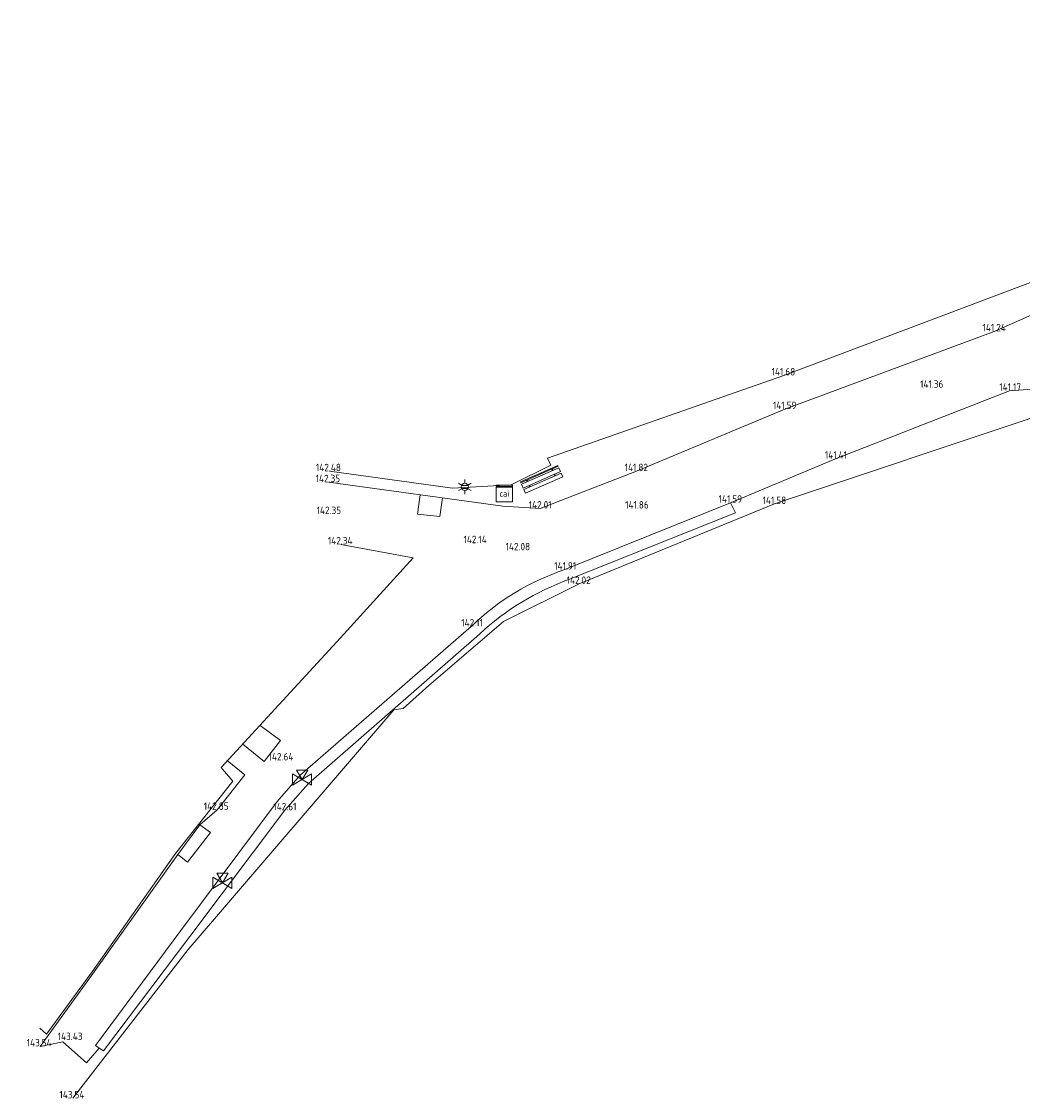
# Model space of a CAD drawing. Header units: metres. Extents: x 191745 to 192298, y 309714 to 309980.
# Tile 1 of 15: x 191745 to 191794, y 309816 to 309868. Entities that reach past the tile are written whole.
import ezdxf
from ezdxf.enums import TextEntityAlignment as Align

# ---------------------------------------------------------------- set-up
doc = ezdxf.new("R2010")
doc.units = ezdxf.units.M
doc.header["$LTSCALE"] = 0.2
doc.layers.get('0').update_dxf_attribs({"color": 252, "lineweight": 13})
for name, color, linetype, lineweight in [('B-ME-IE-MEUBILAIR_WEGMEUBILAIR_LICHTMAST-S', 252, 'Continuous', 13), ('B-ME-IE-MEUBILAIR_WEGMEUBILAIR_ZITBANK-S', 252, 'Continuous', 13), ('B-ME-IE-TERREINAFSCHEIDING_KUNSTMATIG_HEKWERK_RASTER-G', 252, 'IE-TERREINAFSCHEIDING-KUNSTMATIG', 13), ('B-ME-IE-TERREINAFSCHEIDING_KUNSTMATIG_MUUR-G', 252, 'IE-TERREINAFSCHEIDING-KUNSTMATIG-DICHT', 13), ('B-ME-IE-TERREINAFSCHEIDING_NATUURLIJK_HAAG-G', 252, 'IE-TERREINAFSCHEIDING-NATUURLIJK-HAAG', 13), ('B-ME-KL-DATA-S', 252, 'Continuous', 13), ('B-ME-RI-HWA_HULPSTUK-S', 252, 'Continuous', 13), ('B-ME-VH-KANTVERHARDING-G', 252, 'Continuous', 13), ('B-ME-VH-VERHARDING_ASFALT-G', 252, 'Continuous', 13), ('X-XX-AL-MEETPUNT_DATA_HOOGTE-T18', 252, 'Continuous', 13)]:
    doc.layers.add(name, color=color, linetype=linetype, lineweight=lineweight)
doc.styles.add('ISO', font='iso.shx')
doc.styles.add('NLCS-ISO', font='NLCS-ISO.ttf', dxfattribs={"height": 1.8})
doc.styles.add('NLCS-ISO-ANNOTATIVE-T18', font='NLCS-ISO.ttf', dxfattribs={"height": 1.8})
doc.linetypes.add('IE-TERREINAFSCHEIDING-KUNSTMATIG', pattern='A,4,[82,NLCS.SHX,S=0.75,R=90,X=0,Y=0],4,-2', length=10)
doc.linetypes.add('IE-TERREINAFSCHEIDING-KUNSTMATIG-DICHT', pattern='A,8,-1,[82,NLCS.SHX,S=0.75,R=90,X=0,Y=0],-1', length=10)
doc.linetypes.add('IE-TERREINAFSCHEIDING-NATUURLIJK-HAAG', pattern='A,7,-1.5,[67,NLCS.SHX,S=0.75,R=45,X=0,Y=0],-1.5', length=10)

# ---------------------------------------------------------------- blocks, each defined once
blk = doc.blocks.new('SIE-WEG_ZITBANK_MET_LEUNING')
blk.add_hatch(color=256).paths.add_polyline_path([(-0.984, 0.302), (-0.984, 0.253), (0.984, 0.253), (0.984, 0.302)])
for p, q in [((-0.689, 0.253), (-0.689, 0.172)), ((-0.64, 0.253), (-0.64, 0.172)), ((0.64, 0.253), (0.64, 0.172)), ((0.689, 0.253), (0.689, 0.172)), ((-0.689, -0.105), (-0.689, -0.025)), ((-0.64, -0.105), (-0.64, -0.025)), ((0.64, -0.105), (0.64, -0.025)), ((0.689, -0.105), (0.689, -0.025))]:
    blk.add_line(p, q)
at = {"flags": 128}
for points in [[(-0.984, 0.253), (-0.984, 0.302), (0.984, 0.302), (0.984, 0.253)], [(0.984, 0.172), (0.984, -0.025), (-0.984, -0.025), (-0.984, 0.172)], [(-0.984, -0.105), (-0.984, -0.302), (0.984, -0.302), (0.984, -0.105)]]:
    blk.add_lwpolyline(points, close=True, dxfattribs=at)
blk = doc.blocks.new('SKL-DATA_SIGNAAL_CAIKAST-SO')
at = {"color": 0, "linetype": 'ByBlock', "lineweight": 18}
for points in [[(-2, 2), (2, 2), (2, 1.68), (-2, 1.68)], [(-2, 1.52), (2, 1.52), (2, -2), (-2, -2)]]:
    blk.add_lwpolyline(points, close=True, dxfattribs=at)
at = {"color": 0, "linetype": 'ByBlock', "lineweight": 18, "style": 'NLCS-ISO'}
blk.add_text('cai', height=1.5, dxfattribs=at).set_placement((0, 0), align=Align.MIDDLE_CENTER)
blk = doc.blocks.new('B-SIE-WEG_LICHTMAST-SO')
at = {"color": 0, "linetype": 'ByBlock', "lineweight": -2}
for points in [[(-0.76, 0.44), (-1.52, 0.87)], [(-0.8, 0.35), (0.8, 0.35)], [(0, 0.87), (0, 1.75)], [(0.76, 0.44), (1.52, 0.87)], [(-0.76, -0.44), (-1.52, -0.88)], [(-0.8, -0.35), (0.8, -0.35)], [(0, -0.88), (0, -1.75)], [(0.76, -0.44), (1.52, -0.88)]]:
    blk.add_lwpolyline(points, dxfattribs=at)
blk.add_circle((0, 0), 0.875, dxfattribs=at)
at = {"color": 0, "linetype": 'ByBlock', "lineweight": -2, "style": 'NLCS-ISO-ANNOTATIVE-T18'}
blk.add_attdef('SYMBOOL', (2.5, -2.5), '', height=1.8, dxfattribs=at)
blk = doc.blocks.new('SRI-HULP_AFSLUITER_DRIEWEG-SO')
for p, q in [((2.3, 1.37), (-2.3, -1.37)), ((-2.3, 1.37), (2.3, -1.37)), ((2.3, -1.37), (2.3, 1.37))]:
    blk.add_line(p, q)
at = {"ltscale": 0.1}
blk.add_line((-2.3, -1.37), (-2.3, 1.37), dxfattribs=at)
at = {"ltscale": 0.1, "flags": 128}
blk.add_lwpolyline([(0, 0), (-1.37, 2.3), (1.37, 2.3)], close=True, dxfattribs=at)

msp = doc.modelspace()

# ---------------------------------------------------------------- linework, layer by layer
at = {"layer": 'B-ME-IE-TERREINAFSCHEIDING_KUNSTMATIG_HEKWERK_RASTER-G'}
for points in [[(191770.617, 309846.656), (191782.035, 309850.662), (191794.561, 309855.374), (191798.257, 309857.82), (191799.842, 309860.219), (191800.76, 309861.987), (191801.574, 309863.741), (191802.257, 309865.824), (191802.731, 309867.766)], [(191797.21, 309847.412), (191794.423, 309848.738), (191781.598, 309844.449), (191772.154, 309840.588), (191768.5, 309838.778), (191764.882, 309835.671), (191763.65, 309834.564)]]:
    msp.add_lwpolyline(points, dxfattribs=at)
at = {"layer": 'B-ME-IE-TERREINAFSCHEIDING_KUNSTMATIG_MUUR-G'}
msp.add_lwpolyline([(191760.642, 309842.493), (191764.137, 309841.848), (191760.622, 309837.982), (191754.851, 309831.714), (191755.008, 309831.521)], dxfattribs=at)
at = {"layer": 'B-ME-IE-TERREINAFSCHEIDING_NATUURLIJK_HAAG-G'}
for points in [[(191760.082, 309846.033), (191766.033, 309845.218), (191768.866, 309845.377), (191770.775, 309846.33), (191770.617, 309846.656)], [(191763.65, 309834.564), (191763.202, 309834.501), (191753.25, 309822.912), (191747.687, 309815.725)], [(191755.008, 309831.521), (191755.42, 309831.051), (191752.644, 309827.557), (191748.613, 309821.833), (191747.937, 309820.927), (191746.417, 309818.831), (191746.092, 309819.121)]]:
    msp.add_lwpolyline(points, dxfattribs=at)
at = {"layer": 'B-ME-VH-KANTVERHARDING-G'}
msp.add_lwpolyline([(191779.465, 309844.513), (191779.707, 309844.015), (191771.684, 309840.811, 0.102729), (191767.34, 309838.161), (191759.079, 309830.942), (191757.934, 309829.647), (191753.345, 309823.541), (191749.166, 309818.022), (191748.954, 309818.147)], format="xyb", dxfattribs=at)
msp.add_lwpolyline([(191752.759, 309827.513), (191753.82, 309828.95)], dxfattribs=at)
at = {"layer": 'B-ME-VH-VERHARDING_ASFALT-G'}
for points in [[(191760.043, 309845.502), (191768.471, 309844.343), (191770.262, 309844.229), (191774.919, 309846.036), (191782.093, 309849.04), (191792.209, 309852.793), (191796.28, 309854.582), (191800.759, 309857.878), (191802.408, 309860.816), (191804.042, 309865.334), (191807.187, 309864.324), (191806.782, 309861.682), (191807.089, 309860.662)], [(191764.472, 309844.885), (191764.342, 309843.95), (191765.42, 309843.842), (191765.549, 309844.745)], [(191755.897, 309832.847), (191756.93, 309831.998), (191757.713, 309833.023), (191756.733, 309833.743)]]:
    msp.add_lwpolyline(points, dxfattribs=at)
msp.add_lwpolyline([(191795.17, 309850.073), (191792.948, 309849.925), (191784.533, 309846.639), (191779.465, 309844.513), (191771.452, 309841.278, 0.112324), (191766.939, 309838.531), (191758.675, 309831.351), (191757.566, 309830.068), (191752.899, 309823.834), (191748.779, 309818.281), (191748.954, 309818.147), (191748.346, 309817.439), (191747.199, 309818.461), (191746.105, 309818.233), (191748.708, 309821.833), (191752.759, 309827.513), (191753.219, 309827.139), (191754.344, 309828.566), (191753.82, 309828.95), (191754.656, 309829.665), (191755.993, 309831.36), (191755.149, 309832.057)], format="xyb", dxfattribs=at)

# ---------------------------------------------------------------- block references
at = {"layer": 'B-ME-IE-MEUBILAIR_WEGMEUBILAIR_LICHTMAST-S', "xscale": 0.2, "yscale": 0.2, "zscale": 0.2}
msp.add_blockref('B-SIE-WEG_LICHTMAST-SO', (191766.623, 309845.275), dxfattribs=at)
at = {"layer": 'B-ME-IE-MEUBILAIR_WEGMEUBILAIR_ZITBANK-S', "rotation": 23.85138874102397}
msp.add_blockref('SIE-WEG_ZITBANK_MET_LEUNING', (191770.341, 309845.64), dxfattribs=at)
at = {"layer": 'B-ME-KL-DATA-S', "xscale": 0.2, "yscale": 0.2, "zscale": 0.2}
msp.add_blockref('SKL-DATA_SIGNAAL_CAIKAST-SO', (191768.535, 309844.955), dxfattribs=at)
at = {"layer": 'B-ME-RI-HWA_HULPSTUK-S', "xscale": 0.2, "yscale": 0.2, "zscale": 0.2}
for p in [(191758.76, 309831.129), (191754.912, 309826.142)]:
    msp.add_blockref('SRI-HULP_AFSLUITER_DRIEWEG-SO', p, dxfattribs=at)

# ---------------------------------------------------------------- texts
at = {"layer": 'X-XX-AL-MEETPUNT_DATA_HOOGTE-T18', "style": 'ISO'}
for s, p in [('141.24', (191792.767, 309852.793)), ('141.68', (191782.593, 309850.662)), ('141.36', (191789.751, 309850.064)), ('141.17', (191793.506, 309849.925)), ('141.59', (191782.651, 309849.04)), ('141.41', (191785.091, 309846.639)), ('142.48', (191760.64, 309846.033)), ('141.82', (191775.477, 309846.036)), ('142.35', (191760.601, 309845.502)), ('141.59', (191780.023, 309844.513)), ('142.35', (191760.648, 309843.963)), ('142.01', (191770.82, 309844.229)), ('141.86', (191775.514, 309844.227)), ('141.58', (191782.156, 309844.449)), ('142.34', (191761.2, 309842.493)), ('142.14', (191767.688, 309842.555)), ('142.08', (191769.782, 309842.21)), ('141.91', (191772.01, 309841.278)), ('142.02', (191772.712, 309840.588)), ('142.11', (191767.497, 309838.531)), ('142.64', (191758.343, 309832.056)), ('142.85', (191755.214, 309829.665)), ('142.61', (191758.492, 309829.647)), ('143.43', (191748.151, 309818.541)), ('143.54', (191746.663, 309818.233)), ('143.54', (191748.245, 309815.725))]:
    msp.add_text(s, height=0.36, dxfattribs=at).set_placement(p, align=Align.RIGHT)

doc.saveas('drawing.dxf')
